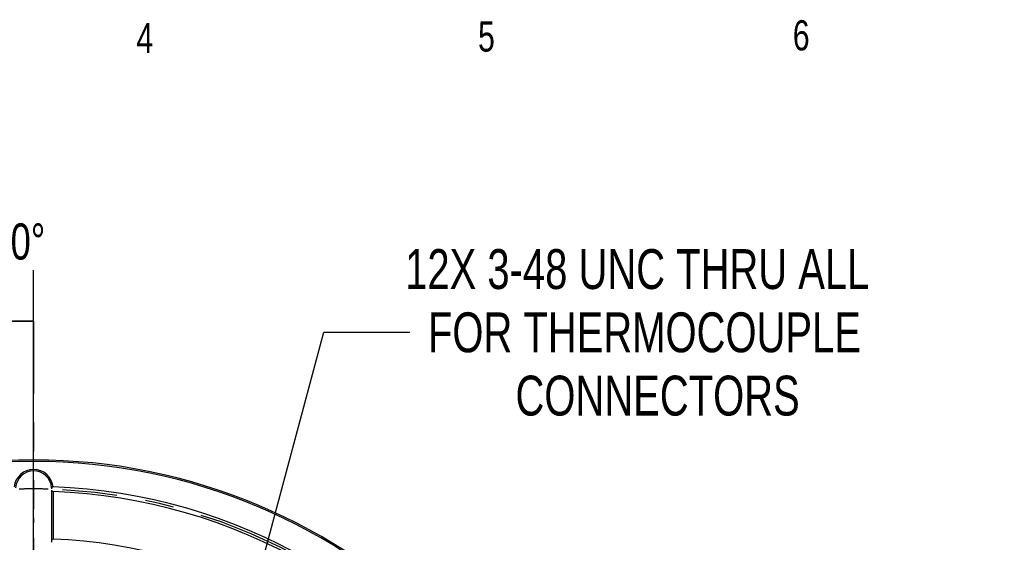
# Model space of a CAD drawing. Header units: inches. Extents: x 0.1 to 11.4, y 0.2 to 8.3.
# Tile 8 of 9: x 3.9 to 7.3, y 6.4 to 8.2. Entities that reach past the tile are written whole.
import ezdxf

# ---------------------------------------------------------------- set-up
doc = ezdxf.new("R2010")
doc.units = ezdxf.units.IN
doc.header["$MEASUREMENT"] = 0
doc.linetypes.add('CENTERX2', pattern=[0.8, 0.5, -0.1, 0.1, -0.1])
doc.linetypes.add('PHANTOM', pattern=[0.5, 0.25, -0.05, 0.05, -0.05, 0.05, -0.05])
for name, color, linetype in [('CENTER', 151, 'CENTERX2'), ('DIMENSIONS', 150, 'Continuous'), ('TEXT', 7, 'Continuous')]:
    doc.layers.add(name, color=color, linetype=linetype)
doc.layers.add('SECTION', color=7, linetype='PHANTOM', lineweight=35)
doc.styles.add('SLDTEXTSTYLE0', font='TXT', dxfattribs={"width": 0.75})
doc.dimstyles.new('SLDDIMSTYLE0', dxfattribs={"dimtxt": 0.137795, "dimasz": 0.156, "dimexe": 0, "dimexo": 0.0625, "dimgap": 0.034449, "dimtad": 0, "dimtih": 1, "dimtoh": 1, "dimdec": 3, "dimlfac": 2, "dimrnd": 1e-09, "dimzin": 4, "dimdsep": 46, "dimtxsty": 'SLDTEXTSTYLE0', "dimsah": 1, "dimcen": 0, "dimadec": 0, "dimazin": 1, "dimtfac": 1, "dimtdec": 3, "dimtofl": 0, "dimtmove": 0, "dimatfit": 3, "dimfxl": 0, "dimfrac": 2, "dimtolj": 1, "dimtzin": 12, "dimarcsym": 0})
doc.dimstyles.new('SLDDIMSTYLE2', dxfattribs={"dimtxt": 0.137795, "dimasz": 0.156, "dimexe": 0, "dimexo": 0.0625, "dimgap": 0.034449, "dimtad": 0, "dimtih": 1, "dimtoh": 1, "dimdec": 3, "dimlfac": 2, "dimrnd": 1e-09, "dimzin": 12, "dimdsep": 46, "dimtxsty": 'SLDTEXTSTYLE0', "dimsah": 1, "dimcen": 0, "dimadec": 0, "dimazin": 3, "dimtfac": 1, "dimtdec": 3, "dimtofl": 0, "dimtmove": 0, "dimatfit": 3, "dimfxl": 0, "dimfrac": 2, "dimtolj": 1, "dimtzin": 12, "dimarcsym": 0})

# ---------------------------------------------------------------- blocks, each defined once
blk = doc.blocks.new('SW_ANGORDINATE_DIMENSION_0')
at = {"layer": 'DIMENSIONS', "color": 0}
blk.add_line((0.0795, -2.6069), (0.0795, 0), dxfattribs=at)
at = {"layer": 'DIMENSIONS', "color": 0, "insert": (0, 0.1611), "char_height": 0.125, "attachment_point": 1, "style": 'SLDTEXTSTYLE0'}
blk.add_mtext('0°', dxfattribs=at)
blk = doc.blocks.new('_D')
at = {"layer": 'DIMENSIONS'}
for p, q in [((2.3864, 7.5654), (2.1364, 7.5654)), ((3.0326, 6.3914), (2.3864, 7.5654))]:
    blk.add_line(p, q, dxfattribs=at)
blk.add_solid([(3.0326, 6.3914), (2.9802, 6.5406), (2.9346, 6.5156)], dxfattribs=at)
at = {"layer": 'DIMENSIONS', "char_height": 0.1378, "attachment_point": 1, "style": 'SLDTEXTSTYLE0'}
for s, insert in [('%%c', (1.3914, 7.7419)), ('7.600', (1.5992, 7.744)), ('MAX B.C.', (1.3123, 7.5232))]:
    blk.add_mtext(s, dxfattribs=dict(at, insert=insert))
blk = doc.blocks.new('_D_1')
at = {"layer": 'DIMENSIONS'}
for p, q in [((2.1555, 6.9168), (1.9055, 6.9168)), ((3.4262, 5.3652), (2.1555, 6.9168))]:
    blk.add_line(p, q, dxfattribs=at)
blk.add_solid([(3.4262, 5.3652), (3.3474, 5.5024), (3.3072, 5.4694)], dxfattribs=at)
at = {"layer": 'DIMENSIONS', "char_height": 0.1378, "attachment_point": 1, "style": 'SLDTEXTSTYLE0'}
for s, insert in [('%%c', (1.1956, 7.0934)), ('3.300', (1.4034, 7.0955)), ('MIN B.C.', (1.1518, 6.8747))]:
    blk.add_mtext(s, dxfattribs=dict(at, insert=insert))
blk = doc.blocks.new('_D_6')
at = {"layer": 'DIMENSIONS'}
for p, q in [((4.6053, 5.8741), (4.9523, 7.169)), ((4.9523, 7.169), (5.2499, 7.169))]:
    blk.add_line(p, q, dxfattribs=at)
blk.add_solid([(4.6053, 5.8741), (4.6708, 6.0181), (4.6206, 6.0315)], dxfattribs=at)
at = {"layer": 'DIMENSIONS', "attachment_point": 1, "style": 'SLDTEXTSTYLE0'}
for s, insert, char_height in [('12X 3-48 UNC THRU ALL', (5.2336, 7.456), 0.137795), ('FOR THERMOCOUPLE', (5.3124, 7.2373), 0.137795), ('CONNECTORS', (5.6151, 7.0185), 0.1378)]:
    blk.add_mtext(s, dxfattribs=dict(at, insert=insert, char_height=char_height))
blk = doc.blocks.new('SW_CENTERMARKSYMBOL_0')
at = {"layer": 'CENTER', "color": 0}
for p, q in [((0, 1.4375), (0, 1.455)), ((0, 1.3375), (0, 1.3875)), ((0, 1.3375), (0, 1.2875)), ((0, 1.2375), (0, 1.22))]:
    blk.add_line(p, q, dxfattribs=at)
for start, end in [(90, 91.5078), (88.4922, 90), (33.0156, 86.9844)]:
    blk.add_arc((0, -0.5625), 1.9, start, end, dxfattribs=at)

msp = doc.modelspace()

# ---------------------------------------------------------------- linework, layer by layer
at = {"color": 1, "linetype": 'Continuous', "lineweight": 25}
for p, q in [((4.01139, 6.62073), (4.01139, 6.62246)), ((4.01139, 6.45102), (4.01139, 6.62073)), ((4.01639, 6.61767), (4.01639, 6.45372)), ((4.01139, 6.44929), (4.01139, 6.45102))]:
    msp.add_line(p, q, dxfattribs=at)
for centre, radius, start, end in [((3.94889, 4.72696), 2, 0, 180), ((3.94889, 4.72696), 1.995, 0, 180), ((3.94889, 6.62696), 0.0675, 5.86807, 174.13193), ((3.94889, 6.62696), 0.0625, 3.83048, 176.16952), ((3.94889, 4.72696), 1.90808, 32.01668, 87.98332), ((3.94889, 4.72696), 1.89192, 32.04464, 87.95536), ((3.94889, 4.72696), 1.72808, 32.23858, 87.76142)]:
    msp.add_arc(centre, radius, start, end, dxfattribs=at)
for points in [[(4.01603, 6.63386), (4.01444, 6.63295), (4.01285, 6.63204), (4.01125, 6.63113)], [(4.01134, 6.6294), (4.01132, 6.62998), (4.01129, 6.63055), (4.01125, 6.63113)], [(4.01139, 6.62073), (4.01305, 6.61971), (4.01472, 6.61869), (4.01639, 6.61767)], [(4.01639, 6.45372), (4.01472, 6.45282), (4.01305, 6.45192), (4.01139, 6.45102)]]:
    msp.add_open_spline(points, degree=3, dxfattribs=at)
for points, knots in [([(4.01139, 6.62696), (4.01139, 6.62721), (4.01138, 6.62771), (4.01137, 6.62838), (4.01135, 6.62897), (4.01134, 6.62925), (4.01134, 6.6294)], [0, 0, 0, 0, 0.2493919, 0.4999842, 0.7505887, 1, 1, 1, 1]), ([(4.01139, 6.44236), (4.01139, 6.44248), (4.01139, 6.44273), (4.01139, 6.44324), (4.01139, 6.44419), (4.01139, 6.44583), (4.01139, 6.44756), (4.01139, 6.4487), (4.01139, 6.44909), (4.01139, 6.44929)], [0, 0, 0, 0, 0.0824954, 0.1654873, 0.2515456, 0.5001826, 0.7487386, 0.8749117, 1, 1, 1, 1])]:
    msp.add_open_spline(points, degree=3, knots=knots, dxfattribs=at)
at = {"layer": 'SECTION'}
for q in [(3.47889, 7.20696), (3.94889, 2.24696)]:
    msp.add_line((3.94889, 7.20696), q, dxfattribs=at)

# ---------------------------------------------------------------- block references
at = {"layer": 'CENTER'}
msp.add_blockref('SW_CENTERMARKSYMBOL_0', (3.94889, 5.28946), dxfattribs=at)
at = {"layer": 'DIMENSIONS'}
msp.add_blockref('SW_ANGORDINATE_DIMENSION_0', (3.86937, 7.38381), dxfattribs=at)

# ---------------------------------------------------------------- texts
at = {"layer": 'TEXT', "char_height": 0.10417, "attachment_point": 1, "style": 'SLDTEXTSTYLE0'}
for s, insert in [('5', (5.48562, 8.24339)), ('6', (6.57403, 8.24754)), ('4', (4.3044, 8.23825))]:
    msp.add_mtext(s, dxfattribs=dict(at, insert=insert))

# ---------------------------------------------------------------- dimensions: what is measured, and where the dimension line sits
at = {"layer": 'DIMENSIONS'}
for p1, p2, text, picture, middle in [((4.86515, 3.06249), (3.03263, 6.39143), '<>\\PMAX B.C.', '_D', (1.72435, 7.56537)), ((4.47161, 4.08869), (3.42617, 5.36523), '<>\\PMIN B.C.', '_D_1', (1.52863, 6.91683))]:
    dim = msp.add_diameter_dim_2p(p1=p1, p2=p2, text=text, dimstyle='SLDDIMSTYLE0', dxfattribs=at)
    dim.commit()
    dim.dimension.update_dxf_attribs({"geometry": picture, "text_midpoint": middle, "dimtype": 163})
dim = msp.add_radius_dim(center=(4.60026, 5.85517), mpoint=(4.60534, 5.87413), text='12X 3-48 UNC THRU ALL\\PFOR THERMOCOUPLE\\PCONNECTORS', dimstyle='SLDDIMSTYLE2', dxfattribs=at)
dim.commit()
dim.dimension.update_dxf_attribs({"geometry": '_D_6', "text_midpoint": (6.24979, 7.169), "dimtype": 164})

doc.saveas('drawing.dxf')
